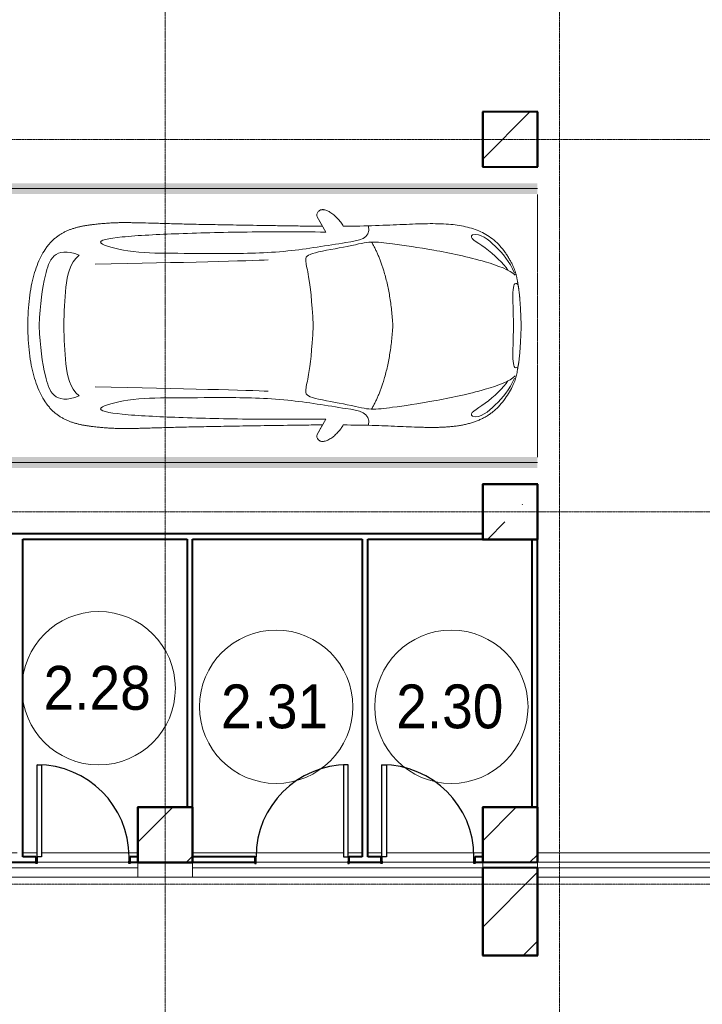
# Model space of a CAD drawing. Header units: millimetres. Extents: x -415896 to 1265883, y -383017 to -57457.
# Tile 87 of 95: x 62066 to 68300, y -347413 to -338423. Entities that reach past the tile are written whole.
import ezdxf

# ---------------------------------------------------------------- set-up
doc = ezdxf.new("R2010")
doc.units = ezdxf.units.MM
for name, pattern in [('Линия сетки', [25, 20, -2.5, 0, -2.5]), ('Невидимые', [5, 3, -2]), ('Штрих_3_3_', [6, 3, -3])]:
    doc.linetypes.add(name, pattern=pattern)
for name, color, linetype, lineweight in [('A-000-M_MASS', 7, 'Continuous', 18), ('A-010-A_ROOM', 7, 'Continuous', 20), ('A-200-M_WALL_INT', 7, 'Continuous', 18), ('A-325-M_DOOR', 7, 'Continuous', 18), ('A-325-M_DOOR__FRAME', 7, 'Continuous', 30), ('A-325-M_DOOR_PANEL', 7, 'Continuous', 30), ('C-953-M_PARKING', 7, 'Continuous', 18), ('C-953-MH_PARKING', 7, 'Невидимые', 18), ('S-280-M_COLUMN', 7, 'Continuous', 18), ('Z-030-M_GRID', 7, 'Continuous', 9)]:
    doc.layers.add(name, color=color, linetype=linetype, lineweight=lineweight)
doc.styles.add('Arial_2', font='arial.ttf', dxfattribs={"width": 0.9, "height": 400})

# ---------------------------------------------------------------- blocks, each defined once
blk = doc.blocks.new('101_Дверь_Однопольная - _ПЧ_800х2000_ПХА_Пр-4228279-B2_-11_400_')
at = {"layer": 'A-325-M_DOOR', "color": 253, "lineweight": 30, "true_color": 0xaaaaaa}
for p, q in [((-431, 25), (-430, 25)), ((-431, -35), (-431, 25)), ((-430, 25), (-430, -35)), ((430, -35), (430, 25)), ((430, 25), (431, 25)), ((431, 25), (431, -35)), ((-430, -35), (-431, -35)), ((431, -35), (430, -35))]:
    blk.add_line(p, q, dxfattribs=at)
at = {"layer": 'A-325-M_DOOR__FRAME', "color": 253, "true_color": 0xaaaaaa}
for p, q in [((-430, 25), (-420, 25)), ((-430, -35), (-430, 25)), ((-420, 25), (-420, -15)), ((420, 25), (430, 25)), ((420, -15), (420, 25)), ((430, 25), (430, -35)), ((-419, -35), (-430, -35)), ((-420, -15), (-419, -15)), ((-419, -15), (-419, -35)), ((419, -15), (420, -15)), ((419, -35), (419, -15)), ((430, -35), (419, -35))]:
    blk.add_line(p, q, dxfattribs=at)
at = {"layer": 'A-325-M_DOOR_PANEL', "color": 253, "true_color": 0xaaaaaa}
for p, q in [((-420, 865), (-380, 865)), ((-420, 25), (-420, 865)), ((-380, 865), (-380, 25)), ((-380, 25), (-420, 25))]:
    blk.add_line(p, q, dxfattribs=at)
blk.add_arc((-420, 25), 840, 0, 90, dxfattribs=at)
blk = doc.blocks.new('101_Дверь_Однопольная - _ПЧ_800х2000_ПХА_Л-4230459-B2_-11_400_')
at = {"layer": 'A-325-M_DOOR', "color": 253, "lineweight": 30, "true_color": 0xaaaaaa}
for p, q in [((-430, 25), (-431, 25)), ((-431, 25), (-431, -35)), ((-430, -35), (-430, 25)), ((431, 25), (430, 25)), ((430, 25), (430, -35)), ((431, -35), (431, 25)), ((-431, -35), (-430, -35)), ((430, -35), (431, -35))]:
    blk.add_line(p, q, dxfattribs=at)
at = {"layer": 'A-325-M_DOOR__FRAME', "color": 253, "true_color": 0xaaaaaa}
for p, q in [((-420, 25), (-430, 25)), ((-430, 25), (-430, -35)), ((-420, -15), (-420, 25)), ((430, 25), (420, 25)), ((420, 25), (420, -15)), ((430, -35), (430, 25)), ((-430, -35), (-419, -35)), ((-419, -15), (-420, -15)), ((-419, -35), (-419, -15)), ((420, -15), (419, -15)), ((419, -15), (419, -35)), ((419, -35), (430, -35))]:
    blk.add_line(p, q, dxfattribs=at)
at = {"layer": 'A-325-M_DOOR_PANEL', "color": 253, "true_color": 0xaaaaaa}
for p, q in [((420, 865), (380, 865)), ((380, 865), (380, 25)), ((420, 25), (420, 865)), ((380, 25), (420, 25))]:
    blk.add_line(p, q, dxfattribs=at)
blk.add_arc((420, 25), 840, 90, 180, dxfattribs=at)
blk = doc.blocks.new('A_PAR_Parking - M-V25-B2_-11_400_')
at = {"layer": 'C-953-M_PARKING', "true_color": 0xf7f9fb}
blk.add_hatch(color=7, dxfattribs=at).paths.add_polyline_path([(-1300, -2200.9), (-1300, -2650), (-1200, -2650), (-1200, 2600), (1200, 2600), (1200, -2650), (1300, -2650), (1300, 2700), (-1300, 2700), (-1300, -1507.6)])
at = {"layer": 'A-000-M_MASS', "color": 253, "true_color": 0xaaaaaa}
for p, q in [((-853.2, -716.7), (-993.1, -639.1)), ((-906.1, -687.4), (-993.1, -639.1)), ((853.2, -716.7), (993.1, -639.1)), ((993.1, -639.1), (906.1, -687.4))]:
    blk.add_line(p, q, dxfattribs=at)
for centre, start, end in [((-1010.2, -677.7), 66.06953, 136.58163), ((1010.2, -677.7), 43.41837, 113.93047)]:
    blk.add_arc(centre, 42.2, start, end, dxfattribs=at)
for points, knots in [([(0, 2003.8), (-45, 2003.7), (-131.8, 2001.4), (-251.9, 1990.7), (-361.8, 1973.6), (-494.8, 1942.4), (-606.8, 1899.6), (-686.2, 1853.3), (-726.1, 1824.5), (-753.4, 1801.8), (-773.8, 1781.9), (-788.8, 1765.5), (-799.4, 1753.1), (-809.5, 1740.4), (-818.9, 1727.5), (-827.7, 1714.4), (-836.1, 1701.2), (-843.9, 1687.9), (-851.2, 1674.4), (-857.9, 1660.8), (-864.3, 1647.2), (-870.2, 1633.6), (-875.7, 1619.8), (-880.7, 1606), (-885.4, 1592.2), (-889.8, 1578.4), (-893.7, 1564.6), (-897.4, 1550.8), (-900.7, 1537.2), (-903.9, 1523.6), (-906.6, 1510.1), (-909.2, 1496.6), (-911.6, 1483.4), (-913.8, 1470.2), (-915.7, 1457.2), (-917.5, 1444.4), (-919.2, 1431.8), (-920.9, 1419.4), (-922.8, 1403.2), (-925.1, 1383.5), (-927.6, 1360.8), (-929.8, 1338.8), (-931.7, 1317.6), (-934, 1290), (-936.3, 1256.7), (-938.2, 1217.6), (-939.4, 1178.6), (-940, 1138.8), (-940, 1097.3), (-939.6, 1053.4), (-938.7, 1006.6), (-937.5, 956.3), (-936, 902.1), (-934.3, 843.5), (-932.5, 780), (-929.8, 688.2), (-926.5, 558.6), (-922.7, 375.9), (-918.9, 163.4), (-914.9, -81.7), (-911.4, -315.4), (-908.5, -521.3), (-906.9, -630.9), (-906.1, -687.4)], [0, 0, 0, 0, 0.02381, 0.047619, 0.071429, 0.095238, 0.142857, 0.166667, 0.178571, 0.190476, 0.202381, 0.208333, 0.214286, 0.220238, 0.22619, 0.232143, 0.238095, 0.244048, 0.25, 0.255952, 0.261905, 0.267857, 0.27381, 0.279762, 0.285714, 0.291667, 0.297619, 0.303571, 0.309524, 0.315476, 0.321429, 0.327381, 0.333333, 0.339286, 0.345238, 0.35119, 0.357143, 0.363095, 0.369048, 0.380952, 0.392857, 0.404762, 0.416667, 0.428571, 0.452381, 0.47619, 0.5, 0.52381, 0.547619, 0.571429, 0.595238, 0.619048, 0.642857, 0.666667, 0.690476, 0.714286, 0.761905, 0.809524, 0.857143, 0.904762, 0.952381, 0.97619, 1, 1, 1, 1]), ([(906.1, -687.4), (906.9, -630.9), (908.5, -521.3), (910.7, -366.9), (912.8, -221.9), (915.6, -40.8), (918.9, 163.4), (922.7, 375.9), (926.5, 558.6), (929.8, 688.2), (932.5, 780), (935, 864.7), (937.7, 958.2), (939.4, 1038.8), (940, 1097.3), (940, 1138.8), (939.4, 1178.6), (938.2, 1217.6), (936.6, 1250.1), (934.9, 1276.7), (932.9, 1303.6), (930.5, 1331.5), (927.6, 1360.8), (925.1, 1383.5), (922.8, 1403.2), (920.9, 1419.4), (919.2, 1431.8), (917.5, 1444.4), (915.7, 1457.2), (913.8, 1470.2), (911.6, 1483.4), (909.2, 1496.6), (906.6, 1510.1), (903.9, 1523.6), (900.7, 1537.2), (897.4, 1550.8), (893.7, 1564.6), (889.8, 1578.4), (885.4, 1592.2), (880.7, 1606), (875.7, 1619.8), (870.2, 1633.6), (864.3, 1647.2), (857.9, 1660.8), (851.2, 1674.4), (843.9, 1687.9), (836.1, 1701.2), (827.7, 1714.4), (818.9, 1727.5), (809.5, 1740.4), (799.4, 1753.1), (788.8, 1765.5), (773.8, 1781.9), (753.4, 1801.8), (726.1, 1824.5), (686.2, 1853.3), (629.5, 1886.4), (550.8, 1921), (461.5, 1950.2), (361.8, 1973.6), (251.9, 1990.7), (131.8, 2001.4), (45, 2003.7), (0, 2003.8)], [0, 0, 0, 0, 0.02381, 0.047619, 0.071429, 0.095238, 0.142857, 0.190476, 0.238095, 0.285714, 0.309524, 0.333333, 0.380952, 0.428571, 0.452381, 0.47619, 0.5, 0.52381, 0.547619, 0.559524, 0.571429, 0.595238, 0.607143, 0.619048, 0.630952, 0.636905, 0.642857, 0.64881, 0.654762, 0.660714, 0.666667, 0.672619, 0.678571, 0.684524, 0.690476, 0.696429, 0.702381, 0.708333, 0.714286, 0.720238, 0.72619, 0.732143, 0.738095, 0.744048, 0.75, 0.755952, 0.761905, 0.767857, 0.77381, 0.779762, 0.785714, 0.791667, 0.797619, 0.809524, 0.821429, 0.833333, 0.857143, 0.880952, 0.904762, 0.928571, 0.952381, 0.97619, 1, 1, 1, 1]), ([(-643, 1534.6), (-731.6, 1765.4), (-468.2, 1854.8), (-203.3, 1891), (-1.9, 1901.6)], [0, 0, 0, 0, 0.867049, 1.684227, 1.684227, 1.684227, 1.684227]), ([(643, 1534.6), (731.6, 1765.4), (468.2, 1854.8), (203.3, 1891), (1.9, 1901.6)], [0, 0, 0, 0, 0.867049, 1.684227, 1.684227, 1.684227, 1.684227]), ([(-643, 1534.6), (-569.6, 1622.1), (-348.5, 1664.3), (-124, 1672.4), (-1.9, 1676.2)], [0, 0, 0, 0, 0.616728, 1.242165, 1.242165, 1.242165, 1.242165]), ([(643, 1534.6), (569.6, 1622.1), (348.5, 1664.3), (124, 1672.4), (1.9, 1676.2)], [0, 0, 0, 0, 0.616728, 1.242165, 1.242165, 1.242165, 1.242165]), ([(-908.3, -1105.9), (-792, -1130), (-753.2, -859.4), (-662.6, -332.1), (-655.4, 196.5), (-660.5, 684.2), (-662.6, 1068.4), (-763.9, 1442.7), (-816.5, 1156.9), (-841.5, 605.2), (-856.7, 17.5), (-856.5, -453.9), (-853.2, -716.7)], [0, 0, 0, 0, 1.013953, 2.476159, 4.172855, 5.704608, 7.082231, 8.244161, 9.589947, 11.154659, 12.917121, 14.362976, 14.362976, 14.362976, 14.362976]), ([(908.3, -1105.9), (792, -1130), (753.2, -859.4), (662.6, -332.1), (655.4, 196.5), (660.5, 684.2), (662.6, 1068.4), (763.9, 1442.7), (816.5, 1156.9), (841.5, 605.2), (856.7, 17.5), (856.5, -453.9), (853.2, -716.7)], [0, 0, 0, 0, 1.013953, 2.476159, 4.172855, 5.704608, 7.082231, 8.244161, 9.589947, 11.154659, 12.917121, 14.362976, 14.362976, 14.362976, 14.362976]), ([(-459.4, -2446), (-507.5, -2397.9), (-600.9, -2146.6), (-695.8, -1683.9), (-743.6, -1354.1), (-774.1, -1106.3), (-734.1, -996.4), (-659.8, -552.2), (-618, -522.3), (-447.3, -564.9), (-233.6, -590.3), (-1.9, -601.6)], [0, 0, 0, 0, 0.884172, 2.058368, 3.212407, 3.977765, 4.871213, 5.547774, 6.288901, 6.772879, 7.454401, 7.454401, 7.454401, 7.454401]), ([(459.4, -2446), (507.5, -2397.9), (600.9, -2146.6), (695.8, -1683.9), (743.6, -1354.1), (774.1, -1106.3), (734.1, -996.4), (659.8, -552.2), (618, -522.3), (447.3, -564.9), (233.6, -590.3), (1.9, -601.6)], [0, 0, 0, 0, 0.884172, 2.058368, 3.212407, 3.977765, 4.871213, 5.547774, 6.288901, 6.772879, 7.454401, 7.454401, 7.454401, 7.454401]), ([(-1040.9, -648.7), (-1044.8, -652.2), (-1049.7, -657.8), (-1054.1, -666.1), (-1056.4, -672.8), (-1057.9, -679.9), (-1058.6, -689.7), (-1057.4, -702.8), (-1052.9, -719.4), (-1043.2, -742.4), (-1025.9, -770.7), (-999.5, -802.9), (-970.5, -831.6), (-944.5, -852.7), (-923.4, -867.2), (-912.9, -873.5), (-907.6, -876.4)], [0, 0, 0, 0, 0.066667, 0.1, 0.133333, 0.166667, 0.2, 0.266667, 0.333333, 0.4, 0.533333, 0.65, 0.766667, 0.883333, 0.941667, 1, 1, 1, 1]), ([(907.6, -876.4), (913.6, -873), (925.6, -865.8), (943.7, -853.1), (961.5, -838.8), (984.6, -818.2), (1011.1, -789.9), (1035.9, -755.8), (1052.2, -723.5), (1057.8, -701.7), (1058.4, -688.2), (1058, -681.7), (1057.1, -675.4), (1055.3, -669.5), (1052.9, -663.7), (1048.7, -656.6), (1044.3, -651.7), (1040.9, -648.7)], [0, 0, 0, 0, 0.066667, 0.133333, 0.2, 0.266667, 0.4, 0.533333, 0.65, 0.766667, 0.795833, 0.825, 0.854167, 0.883333, 0.9125, 0.941667, 1, 1, 1, 1]), ([(-907.6, -876.4), (-907.6, -970.2), (-910.8, -1145), (-918.8, -1336.6), (-924.8, -1476.4), (-927.8, -1558.8), (-929.3, -1621.9), (-929.8, -1660.3), (-929.9, -1690.3), (-929.8, -1712.5), (-929.5, -1734.4), (-929, -1756), (-928.2, -1777.3), (-926.9, -1805.3), (-924.7, -1839.6), (-921, -1879.7), (-916.1, -1918.7), (-909.8, -1956.8), (-902.2, -1993.9), (-893.1, -2030.1), (-882.3, -2065.3), (-869.9, -2099.5), (-855.6, -2132.7), (-839.5, -2164.7), (-821.4, -2195.7), (-801.3, -2225.4), (-771.5, -2263.5), (-728.6, -2307.9), (-667.7, -2355.8), (-604, -2396.4), (-554, -2422.5), (-519.1, -2437.8), (-496.1, -2446.4), (-474.3, -2452.9), (-452.2, -2458.2), (-432, -2462.2), (-414, -2465.5), (-401.8, -2467.8), (-391.4, -2469.7), (-383.1, -2471.3), (-375.8, -2472.6), (-369.6, -2473.7), (-364.7, -2474.5), (-359.6, -2475.4), (-354.3, -2476.2), (-348.8, -2477.1), (-342.9, -2477.9), (-336.8, -2478.8), (-328.3, -2480), (-317.9, -2481.3), (-305.4, -2482.8), (-293.3, -2484.2), (-280.2, -2485.5), (-266.2, -2486.8), (-251.1, -2488.2), (-234.9, -2489.5), (-217.6, -2490.8), (-199, -2492.1), (-179.2, -2493.3), (-158.1, -2494.6), (-135.4, -2495.8), (-111.4, -2496.9), (-85.9, -2498), (-49.5, -2499.5), (-19.9, -2500.5), (0.9, -2501.1)], [0, 0, 0, 0, 0.081633, 0.163265, 0.204082, 0.244898, 0.265306, 0.285714, 0.295918, 0.306122, 0.316327, 0.326531, 0.336735, 0.346939, 0.367347, 0.387755, 0.408163, 0.428571, 0.44898, 0.469388, 0.489796, 0.510204, 0.530612, 0.55102, 0.571429, 0.591837, 0.612245, 0.653061, 0.693878, 0.734694, 0.77551, 0.795918, 0.816327, 0.836735, 0.857143, 0.877551, 0.887755, 0.897959, 0.903061, 0.908163, 0.913265, 0.915816, 0.918367, 0.920918, 0.923469, 0.92602, 0.928571, 0.931122, 0.933673, 0.938776, 0.942602, 0.946429, 0.950255, 0.954082, 0.957908, 0.961735, 0.965561, 0.969388, 0.973214, 0.977041, 0.980867, 0.984694, 0.98852, 0.992347, 1, 1, 1, 1]), ([(0.9, -2501.1), (14.8, -2500.7), (41.6, -2499.8), (79, -2498.3), (107.6, -2497.1), (129.2, -2496), (144.8, -2495.2), (159.7, -2494.4), (173.9, -2493.6), (187.6, -2492.8), (205, -2491.6), (221.3, -2490.5), (236.5, -2489.3), (247.5, -2488.4), (257.9, -2487.5), (267.8, -2486.6), (277.2, -2485.7), (289.3, -2484.5), (303.2, -2483), (315.9, -2481.5), (325.4, -2480.3), (332.1, -2479.4), (338.4, -2478.5), (344.6, -2477.7), (350.4, -2476.8), (357.8, -2475.6), (364.7, -2474.5), (371.2, -2473.4), (377.4, -2472.3), (384.7, -2471), (393, -2469.4), (403.4, -2467.5), (415.6, -2465.2), (429.1, -2462.7), (441.7, -2460.2), (453.5, -2457.8), (464.8, -2455.2), (475.8, -2452.4), (486.8, -2449.3), (501.5, -2444.6), (520.6, -2437.4), (546.8, -2425.9), (575.5, -2411.6), (605.9, -2394.8), (637.3, -2375.6), (679.2, -2347.3), (729.9, -2307.4), (781.3, -2254), (823.6, -2195.7), (857.7, -2132.6), (884.2, -2065.2), (910.5, -1970), (929.2, -1835.4), (931.7, -1681.2), (927.8, -1538.8), (921.6, -1386.8), (911.9, -1176.7), (907.6, -981.8), (907.6, -876.4)], [0, 0, 0, 0, 0.005102, 0.010204, 0.015306, 0.017857, 0.020408, 0.022959, 0.02551, 0.028061, 0.030612, 0.035714, 0.038265, 0.040816, 0.043367, 0.045918, 0.048469, 0.05102, 0.056122, 0.061224, 0.063776, 0.066327, 0.068878, 0.071429, 0.07398, 0.076531, 0.081633, 0.084184, 0.086735, 0.091837, 0.096939, 0.102041, 0.112245, 0.122449, 0.132653, 0.142857, 0.153061, 0.163265, 0.173469, 0.183673, 0.204082, 0.22449, 0.244898, 0.265306, 0.285714, 0.306122, 0.346939, 0.387755, 0.428571, 0.469388, 0.510204, 0.55102, 0.632653, 0.72449, 0.770408, 0.816327, 0.908163, 1, 1, 1, 1]), ([(-479.6, -2441.4), (-586, -2391.8), (-718.7, -2282.7), (-847.3, -2127.6), (-828.4, -2057)], [0, 0, 0, 0, 0.53668, 1.024735, 1.024735, 1.024735, 1.024735]), ([(-828.4, -2057), (-802.6, -2015.7), (-728.3, -2173.2), (-566.1, -2339.3), (-504.9, -2380.6)], [0, 0, 0, 0, 0.497572, 1.022643, 1.022643, 1.022643, 1.022643]), ([(479.6, -2441.4), (586, -2391.8), (718.7, -2282.7), (847.3, -2127.6), (828.4, -2057)], [0, 0, 0, 0, 0.53668, 1.024735, 1.024735, 1.024735, 1.024735]), ([(828.4, -2057), (802.6, -2015.7), (728.3, -2173.2), (566.1, -2339.3), (504.9, -2380.6)], [0, 0, 0, 0, 0.497572, 1.022643, 1.022643, 1.022643, 1.022643])]:
    blk.add_open_spline(points, degree=3, knots=knots, dxfattribs=at)
for points, degree in [([(-599.3, -190.1), (-592, -24.4), (-575.2, 588.2), (-560, 1389.4)], 3), ([(599.3, -190.1), (592, -24.4), (575.2, 588.2), (560, 1389.4)], 3), ([(-1.9, -1329.8), (-478.1, -1299.2), (-761.9, -1135.3)], 2), ([(1.9, -1329.8), (478.1, -1299.2), (761.9, -1135.3)], 2), ([(-376.2, -2469.9), (-425, -2411.7), (-256.6, -2425), (-1.9, -2431.6)], 3), ([(376.2, -2469.9), (425, -2411.7), (256.6, -2425), (1.9, -2431.6)], 3)]:
    blk.add_open_spline(points, degree=degree, dxfattribs=at)
at = {"layer": 'C-953-M_PARKING', "color": 253, "true_color": 0xaaaaaa}
for p, q in [((1250, 2650), (-1250, 2650)), ((-1250, 2650), (-1250, -2650)), ((1250, -2650), (1250, 2650)), ((825.8, 2443.3), (822.1, 2433.8)), ((822.1, 2433.8), (822.1, 2200.1)), ((833.1, 2445.9), (825.8, 2443.3)), ((846, 2445.9), (833.1, 2445.9)), ((854.6, 2444.9), (846, 2445.9)), ((861.1, 2441.8), (854.6, 2444.9)), ((865.9, 2436.9), (861.1, 2441.8)), ((869.4, 2430.3), (865.9, 2436.9)), ((950, 2231.9), (869.4, 2430.3)), ((1037.2, 2429.5), (950, 2231.9)), ((1041.4, 2437.3), (1037.2, 2429.5)), ((1046.1, 2442.4), (1041.4, 2437.3)), ((1051.3, 2445.1), (1046.1, 2442.4)), ((1057.5, 2445.9), (1051.3, 2445.1)), ((1071.8, 2445.9), (1057.5, 2445.9)), ((1075.5, 2445.3), (1071.8, 2445.9)), ((1071.9, 2445.9), (1075.5, 2445.3)), ((1079, 2443.3), (1075.5, 2445.3)), ((1075.5, 2445.3), (1079, 2443.3)), ((1081.6, 2439.5), (1079, 2443.3)), ((1079, 2443.3), (1081.6, 2439.5)), ((1082.7, 2433.8), (1081.6, 2439.5)), ((1082.7, 2200.1), (1082.7, 2433.8)), ((846.5, 2200.1), (846.5, 2425.3)), ((846.5, 2425.3), (938, 2198.7)), ((959.7, 2198.7), (1058.6, 2425.3)), ((1058.6, 2425.3), (1058.6, 2200.1)), ((822.1, 2200.1), (822.6, 2197.9)), ((822.6, 2197.9), (824.5, 2196.4)), ((824.5, 2196.4), (822.6, 2197.9)), ((824.5, 2196.4), (828.2, 2195.4)), ((828.2, 2195.4), (824.5, 2196.4)), ((828.2, 2195.4), (833.8, 2195)), ((833.8, 2195), (839.8, 2195.4)), ((839.8, 2195.4), (843.6, 2196.4)), ((843.6, 2196.4), (839.8, 2195.4)), ((843.6, 2196.4), (845.7, 2197.9)), ((845.7, 2197.9), (843.6, 2196.4)), ((845.7, 2197.9), (846.5, 2200.1)), ((938, 2198.7), (939, 2197.3)), ((939, 2197.3), (938, 2198.7)), ((939, 2197.3), (941, 2196.1)), ((941, 2196.1), (939, 2197.3)), ((941, 2196.1), (944.2, 2195.3)), ((944.2, 2195.3), (941, 2196.1)), ((944.2, 2195.3), (948.9, 2195)), ((948.9, 2195), (944.2, 2195.3)), ((948.9, 2195), (953.2, 2195.3)), ((953.2, 2195.3), (948.9, 2195)), ((953.2, 2195.3), (956.4, 2196.1)), ((956.4, 2196.1), (953.2, 2195.3)), ((956.4, 2196.1), (958.5, 2197.3)), ((958.5, 2197.3), (956.4, 2196.1)), ((958.5, 2197.3), (959.7, 2198.7)), ((959.7, 2198.7), (958.5, 2197.3)), ((1058.6, 2200.1), (1059.2, 2197.9)), ((1059.2, 2197.9), (1061.1, 2196.4)), ((1061.1, 2196.4), (1059.2, 2197.9)), ((1061.1, 2196.4), (1064.9, 2195.4)), ((1064.9, 2195.4), (1061.1, 2196.4)), ((1064.9, 2195.4), (1070.4, 2195)), ((1070.4, 2195), (1076.3, 2195.4)), ((1076.3, 2195.4), (1080, 2196.4)), ((1080, 2196.4), (1076.3, 2195.4)), ((1080, 2196.4), (1082.1, 2197.9)), ((1082.1, 2197.9), (1080, 2196.4)), ((1082.1, 2197.9), (1082.7, 2200.1)), ((1082.7, 2200.1), (1082.1, 2197.9))]:
    blk.add_line(p, q, dxfattribs=at)
at = {"layer": 'C-953-MH_PARKING', "color": 253, "linetype": 'Штрих_3_3_', "true_color": 0xaaaaaa}
blk.add_line((-1200, -2650), (1200, -2650), dxfattribs=at)
blk = doc.blocks.new('CP_ДШ_Hanytex_TopJoint 24C_Половина - CP_ДШ_Hanytex_TopJoint 24C_Половина-3657771-B2_-11_400_')
at = {"layer": 'A-000-M_MASS', "color": 253, "true_color": 0xaaaaaa}
for p, q in [((0, -25), (0, 110)), ((500, 110), (0, 110)), ((500, 110), (500, -25))]:
    blk.add_line(p, q, dxfattribs=at)
blk = doc.blocks.new('CP_ДШ_Hanytex_TopJoint 24C - CP_ДШ_Hanytex_TopJoint 24C-3950279-B2_-11_400_')
at = {"layer": 'A-000-M_MASS', "color": 253, "true_color": 0xaaaaaa}
for p, q in [((7150, 110), (0, 110)), ((7150, 25), (0, 25)), ((0, 25), (0, -25)), ((0, -25), (0, 25)), ((7150, -25), (7150, 25)), ((7150, 25), (7150, -25)), ((850, -25), (7150, -25)), ((800, -110), (0, -110)), ((7150, -110), (850, -110))]:
    blk.add_line(p, q, dxfattribs=at)
blk = doc.blocks.new('CP_ДШ_Hanytex_TopJoint 24C - CP_ДШ_Hanytex_TopJoint 24C-V117-B2_-11_400_')
at = {"layer": 'A-000-M_MASS', "color": 253, "true_color": 0xaaaaaa}
for p, q in [((2650, 110), (0, 110)), ((2650, 110), (2650, -25)), ((2650, 25), (0, 25)), ((0, 25), (0, -25)), ((0, -25), (0, 25)), ((2650, -25), (2650, 25)), ((80.5, -25), (919.5, -25)), ((1230.5, -25), (2069.5, -25)), ((880, -110), (0, -110)), ((1050, -110), (920, -110)), ((1230, -110), (1100, -110)), ((2650, -110), (1270, -110))]:
    blk.add_line(p, q, dxfattribs=at)
blk = doc.blocks.new('CP_ДШ_Hanytex_TopJoint 24C - CP_ДШ_Hanytex_TopJoint 24C-V118-B2_-11_400_')
at = {"layer": 'A-000-M_MASS', "color": 253, "true_color": 0xaaaaaa}
for p, q in [((0, -25), (0, 110)), ((3100, 110), (0, 110)), ((3100, 25), (0, 25)), ((0, 25), (0, -25)), ((3100, -25), (3100, 25)), ((3100, 25), (3100, -25)), ((80.5, -25), (919.5, -25)), ((1230.5, -25), (2069.5, -25)), ((880, -110), (0, -110)), ((1050, -110), (920, -110)), ((1230, -110), (1100, -110)), ((3100, -110), (1270, -110))]:
    blk.add_line(p, q, dxfattribs=at)
blk = doc.blocks.new('135_SLK_GD_AR_rvt-1-B2_-11_400_')
at = {"layer": 'A-200-M_WALL_INT', "color": 253, "lineweight": 40, "true_color": 0xaaaaaa}
for p, q in [((75352, 22452), (74848, 22452)), ((74848, 22452), (74848, 22450)), ((74848, 22450), (74848, 21950)), ((75352, 22450), (75352, 22452)), ((75352, 21948), (75352, 22450)), ((74848, 21950), (74848, 21948)), ((74848, 21948), (75350, 21948)), ((75350, 21948), (75352, 21948)), ((75352, 19052), (74848, 19052)), ((74848, 19052), (74848, 19050)), ((74848, 19050), (74848, 18550)), ((75352, 19050), (75352, 19052)), ((75352, 18548), (75352, 19050)), ((74850, 18600), (64550, 18600)), ((70650, 18550), (72150, 18550)), ((70650, 15650), (70650, 18550)), ((72150, 18550), (72150, 16100)), ((72200, 18550), (73750, 18550)), ((72200, 16100), (72200, 18550)), ((73750, 18550), (73750, 15650)), ((73800, 18550), (74850, 18550)), ((73800, 15650), (73800, 18550)), ((74848, 18550), (74848, 18548)), ((74848, 18548), (75350, 18548)), ((75300, 18550), (75300, 16100)), ((75350, 16100), (75350, 18550)), ((75350, 18548), (75352, 18548)), ((71700, 16102), (71698, 16102)), ((71698, 16102), (71698, 15600)), ((72202, 16102), (71700, 16102)), ((72202, 16100), (72202, 16102)), ((72202, 15600), (72202, 16100)), ((74850, 16102), (74848, 16102)), ((74848, 16102), (74848, 15600)), ((75352, 16102), (74850, 16102)), ((75352, 16100), (75352, 16102)), ((75352, 15600), (75352, 16100)), ((70769, 15650), (70650, 15650)), ((71700, 15650), (71631, 15650)), ((72769, 15650), (72200, 15650)), ((73750, 15650), (73631, 15650)), ((73919, 15650), (73800, 15650)), ((74850, 15650), (74781, 15650)), ((70481, 15600), (70769, 15600)), ((71631, 15600), (71700, 15600)), ((71698, 15600), (71698, 15598)), ((71698, 15598), (72202, 15598)), ((72200, 15600), (72769, 15600)), ((72202, 15598), (72202, 15600)), ((73631, 15600), (73919, 15600)), ((74781, 15600), (74850, 15600)), ((74848, 15600), (74850, 15600)), ((75350, 15600), (75352, 15600)), ((74850, 15550), (74848, 15550)), ((74848, 15550), (74848, 14750)), ((74850, 14750), (74850, 15550)), ((75350, 15550), (75350, 14750)), ((75352, 15550), (75350, 15550)), ((75352, 14748), (75352, 15550)), ((74848, 14750), (74848, 14748)), ((74848, 14748), (75350, 14748)), ((75350, 14750), (74850, 14750)), ((75350, 14748), (75352, 14748))]:
    blk.add_line(p, q, dxfattribs=at)
at = {"layer": 'A-000-M_MASS', "color": 253, "lineweight": 18, "true_color": 0xaaaaaa, "rotation": 180}
for name, p in [('CP_ДШ_Hanytex_TopJoint 24C - CP_ДШ_Hanytex_TopJoint 24C-V118-B2_-11_400_', (71700, 15575)), ('CP_ДШ_Hanytex_TopJoint 24C - CP_ДШ_Hanytex_TopJoint 24C-V117-B2_-11_400_', (74850, 15575)), ('CP_ДШ_Hanytex_TopJoint 24C - CP_ДШ_Hanytex_TopJoint 24C-3950279-B2_-11_400_', (82500, 15575)), ('CP_ДШ_Hanytex_TopJoint 24C_Половина - CP_ДШ_Hanytex_TopJoint 24C_Половина-3657771-B2_-11_400_', (72200, 15575))]:
    blk.add_blockref(name, p, dxfattribs=at)
at = {"layer": 'A-325-M_DOOR', "color": 253, "lineweight": 18, "true_color": 0xaaaaaa}
for name, p in [('101_Дверь_Однопольная - _ПЧ_800х2000_ПХА_Пр-4228279-B2_-11_400_', (71200, 15625)), ('101_Дверь_Однопольная - _ПЧ_800х2000_ПХА_Л-4230459-B2_-11_400_', (73200, 15625)), ('101_Дверь_Однопольная - _ПЧ_800х2000_ПХА_Пр-4228279-B2_-11_400_', (74350, 15625))]:
    blk.add_blockref(name, p, dxfattribs=at)
at = {"layer": 'C-953-M_PARKING', "color": 253, "lineweight": 18, "true_color": 0xaaaaaa, "rotation": 89.99999999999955}
blk.add_blockref('A_PAR_Parking - M-V25-B2_-11_400_', (72700, 20500), dxfattribs=at)
blk = doc.blocks.new('135_SLK_GD_KR_rvt-1-B2_-11_400_')
at = {"layer": 'S-280-M_COLUMN', "lineweight": 9, "true_color": 0xaaaaaa}
h = blk.add_hatch(dxfattribs=at)
h.set_pattern_fill('FP_5', color=253, style=0, pattern_type=2)
h.set_pattern_definition([(45, (0, 0), (-628.618, 628.618), []), (45, (628.6, 0), (-628.618, 628.618), [1111.25, -222.25, 6.706, -215.544])])
h.paths.add_polyline_path([(75350, 14750), (75350, 15550), (74850, 15550), (74850, 14750)])
at = {"layer": 'S-280-M_COLUMN', "color": 253, "lineweight": 40, "true_color": 0xaaaaaa}
for p, q in [((75350, 15550), (74850, 15550)), ((74850, 15550), (74850, 14750)), ((75350, 14750), (75350, 15550)), ((74850, 14750), (75350, 14750))]:
    blk.add_line(p, q, dxfattribs=at)
blk = doc.blocks.new('Бетон-Прямоугольная-Колонна - CLM_Подземные этажи_В50-500х500-V276-B2_-11_400_')
at = {"layer": 'S-280-M_COLUMN', "lineweight": 9, "true_color": 0xaaaaaa}
h = blk.add_hatch(dxfattribs=at)
h.set_pattern_fill('FP_155', color=253, style=0, pattern_type=2)
h.set_pattern_definition([(45, (-71950, -15850), (-628.618, 628.618), []), (45, (-71321.4, -15850), (-628.618, 628.618), [1111.25, -222.25, 6.706, -215.544])])
h.paths.add_polyline_path([(-250, -250), (250, -250), (250, 250), (-250, 250)])
at = {"layer": 'S-280-M_COLUMN', "color": 253, "lineweight": 40, "true_color": 0xaaaaaa}
for p, q in [((250, 250), (-250, 250)), ((-250, 250), (-250, -250)), ((250, -250), (250, 250)), ((-250, -250), (250, -250))]:
    blk.add_line(p, q, dxfattribs=at)
blk = doc.blocks.new('Бетон-Прямоугольная-Колонна - CLM_Подземные этажи_В50-500х500-1496990-B2_-11_400_')
at = {"layer": 'S-280-M_COLUMN', "lineweight": 9, "true_color": 0xaaaaaa}
h = blk.add_hatch(dxfattribs=at)
h.set_pattern_fill('FP_156', color=253, style=0, pattern_type=2)
h.set_pattern_definition([(45, (-75100, -15850), (-628.618, 628.618), []), (45, (-74471.4, -15850), (-628.618, 628.618), [1111.25, -222.25, 6.706, -215.544])])
h.paths.add_polyline_path([(250, -250), (250, 250), (-250, 250), (-250, -250)])
at = {"layer": 'S-280-M_COLUMN', "color": 253, "lineweight": 40, "true_color": 0xaaaaaa}
for p, q in [((250, 250), (-250, 250)), ((-250, 250), (-250, -250)), ((250, -250), (250, 250)), ((-250, -250), (250, -250))]:
    blk.add_line(p, q, dxfattribs=at)
blk = doc.blocks.new('Бетон-Прямоугольная-Колонна - CLM_Подземные этажи_В50-500х500-V277-B2_-11_400_')
at = {"layer": 'S-280-M_COLUMN', "lineweight": 9, "true_color": 0xaaaaaa}
h = blk.add_hatch(dxfattribs=at)
h.set_pattern_fill('FP_157', color=253, style=0, pattern_type=2)
h.set_pattern_definition([(45, (-75100, -18800), (-628.618, 628.618), []), (45, (-74471.4, -18800), (-628.618, 628.618), [1111.25, -222.25, 6.706, -215.544])])
h.paths.add_polyline_path([(-250, -250), (250, -250), (250, 250), (-250, 250), (-250, 107.5)])
at = {"layer": 'S-280-M_COLUMN', "color": 253, "lineweight": 40, "true_color": 0xaaaaaa}
for p, q in [((250, 250), (-250, 250)), ((-250, 250), (-250, -250)), ((250, -250), (250, 250)), ((-250, -250), (250, -250))]:
    blk.add_line(p, q, dxfattribs=at)
blk = doc.blocks.new('Бетон-Прямоугольная-Колонна - CLM_Подземные этажи_В50-500х500-V278-B2_-11_400_')
at = {"layer": 'S-280-M_COLUMN', "lineweight": 9, "true_color": 0xaaaaaa}
h = blk.add_hatch(dxfattribs=at)
h.set_pattern_fill('FP_158', color=253, style=0, pattern_type=2)
h.set_pattern_definition([(45, (-75100, -22200), (-628.618, 628.618), []), (45, (-74471.4, -22200), (-628.618, 628.618), [1111.25, -222.25, 6.706, -215.544])])
h.paths.add_polyline_path([(250, -250), (250, 250), (-250, 250), (-250, -250)])
at = {"layer": 'S-280-M_COLUMN', "color": 253, "lineweight": 40, "true_color": 0xaaaaaa}
for p, q in [((250, 250), (-250, 250)), ((-250, 250), (-250, -250)), ((250, -250), (250, 250)), ((-250, -250), (250, -250))]:
    blk.add_line(p, q, dxfattribs=at)
blk = doc.blocks.new('135_SLK_K1-2-3_KR_rvt-1-B2_-11_400_')
at = {"layer": 'S-280-M_COLUMN', "color": 253, "lineweight": 18, "true_color": 0xaaaaaa}
for name, p in [('Бетон-Прямоугольная-Колонна - CLM_Подземные этажи_В50-500х500-V278-B2_-11_400_', (75100, 22200)), ('Бетон-Прямоугольная-Колонна - CLM_Подземные этажи_В50-500х500-V277-B2_-11_400_', (75100, 18800)), ('Бетон-Прямоугольная-Колонна - CLM_Подземные этажи_В50-500х500-V276-B2_-11_400_', (71950, 15850)), ('Бетон-Прямоугольная-Колонна - CLM_Подземные этажи_В50-500х500-1496990-B2_-11_400_', (75100, 15850))]:
    blk.add_blockref(name, p, dxfattribs=at)
blk = doc.blocks.new('050_Марка_Помещение - Номер-620969-B2_-11_400_')
at = {"layer": 'A-010-A_ROOM', "color": 253, "true_color": 0xaaaaaa}
blk.add_circle((0, 0), 3.5, dxfattribs=at)
blk = doc.blocks.new('-2 этаж')
at = {"layer": 'Z-030-M_GRID', "color": 253, "linetype": 'Линия сетки', "true_color": 0xaaaaaa}
for p, q in [((331042.3, -369624), (331042.3, -260673)), ((334642.3, -369623.8), (334642.3, -260672.8)), ((415042.3, -327727.3), (255412.6, -327727.3)), ((415042.6, -331127.3), (255412.8, -331127.3)), ((415042.8, -334527.3), (255413, -334527.3))]:
    blk.add_line(p, q, dxfattribs=at)
at = {"lineweight": 5}
for name in ['135_SLK_GD_KR_rvt-1-B2_-11_400_', '135_SLK_GD_AR_rvt-1-B2_-11_400_', '135_SLK_K1-2-3_KR_rvt-1-B2_-11_400_']:
    blk.add_blockref(name, (259092.3, -349927.3), dxfattribs=at)
at = {"layer": 'A-010-A_ROOM', "color": 253, "true_color": 0xaaaaaa, "xscale": 199.9999999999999, "yscale": 199.9999999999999, "zscale": 199.9999999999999}
for p in [(330435.7, -332738.4), (332055.8, -332907.5), (333655.8, -332907.5)]:
    blk.add_blockref('050_Марка_Помещение - Номер-620969-B2_-11_400_', p, dxfattribs=at)
at = {"layer": 'A-010-A_ROOM', "color": 253, "lineweight": 9, "true_color": 0xaaaaaa, "char_height": 400, "width": 1212.151, "attachment_point": 1, "style": 'Arial_2'}
for s, insert in [('2.28', (329932.1, -332535)), ('2.31', (331552.2, -332704.1)), ('2.30', (333152.2, -332704.1))]:
    blk.add_mtext(s, dxfattribs=dict(at, insert=insert))

msp = doc.modelspace()

# ---------------------------------------------------------------- block references
at = {"color": 0}
msp.add_blockref('-2 этаж', (-267647.8, -11788.6), dxfattribs=at)

doc.saveas('drawing.dxf')
